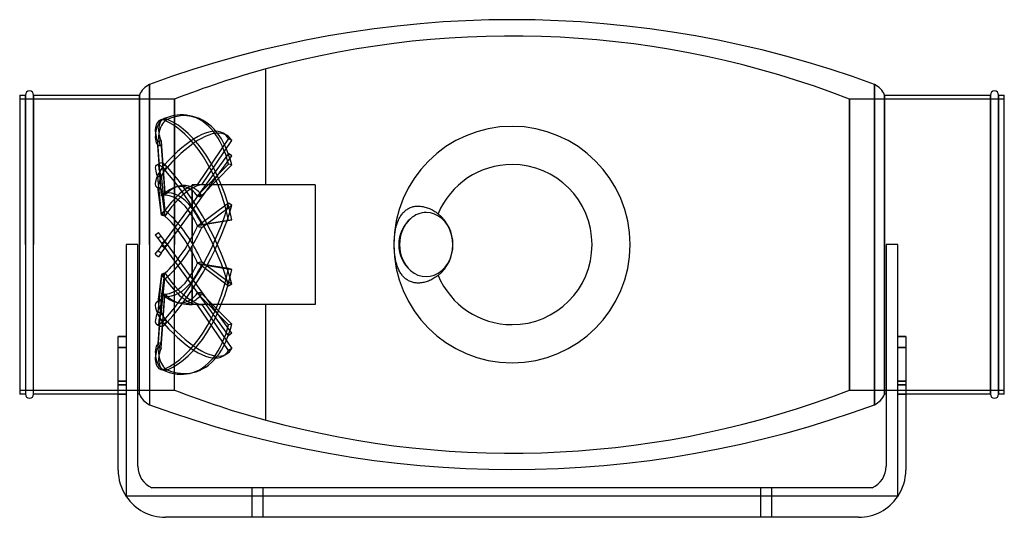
# Model space of a CAD drawing. Header units: millimetres. Extents: x -242 to 242, y -134 to 110.
import ezdxf

# ---------------------------------------------------------------- set-up
doc = ezdxf.new("R2010")
doc.units = ezdxf.units.MM
doc.layers.add('HIDDEN', color=7, linetype='Continuous')
doc.layers.add('THICK', color=7, linetype='Continuous')

msp = doc.modelspace()

# ---------------------------------------------------------------- linework, layer by layer
at = {"layer": 'HIDDEN'}
for p, q in [((-121, 86.28), (-121, 86.28)), ((-121, 86.28), (-121, 86.28)), ((-121, 86.28), (-121, 86.28)), ((-121, 86.28), (-121, 86.28)), ((-121, 86.28), (-121, 86.28)), ((-121, 86.28), (-121, 86.28)), ((-121, 86.28), (-121, 86.28)), ((-121, 86.28), (-121, 86.28)), ((-121, 86.28), (-121, 86.28)), ((-121, 86.28), (-121, 86.28)), ((-121, 86.28), (-121, 86.28)), ((-121, 86.28), (-121, 86.28)), ((-121, 86.28), (-121, 86.28)), ((-121, 86.28), (-121, 86.28)), ((-121, 86.28), (-121, 86.28)), ((-121, 86.28), (-121, 86.28)), ((-121, 86.28), (-121, 86.28)), ((-121, 86.28), (-121, 86.28)), ((-121, 86.28), (-121, 86.28)), ((-121, 86.28), (-121, 86.28)), ((-121, 86.28), (-121, 86.28)), ((-121, 86.28), (-121, 86.28)), ((-121, 86.28), (-121, 86.28)), ((-121, 86.28), (-121, 86.28)), ((-121, 86.28), (-121, 86.28)), ((-121, 86.28), (-121, 86.28)), ((-121, 86.28), (-121, 86.28)), ((-121, 86.28), (-121, 86.28)), ((-121, 86.28), (-121, 86.28)), ((-121, 86.28), (-121, 86.28)), ((-121, 86.28), (-121, 86.28)), ((-121, 86.28), (-121, 86.28)), ((-121, 86.28), (-121, 86.28)), ((-121, 86.28), (-121, 86.28)), ((-121, 86.28), (-121, 86.28)), ((-121, 86.28), (-121, 86.28)), ((-121, 86.28), (-121, 86.28)), ((-121, 86.28), (-121, 86.28)), ((-121, 86.28), (-121, 86.28)), ((-121, 86.28), (-121, 86.28)), ((-121, 86.28), (-121, 86.28)), ((-121, 86.28), (-121, 86.28)), ((-121, 86.28), (-121, 86.28)), ((-121, 86.28), (-121, 86.28)), ((-121, 86.28), (-121, 86.28)), ((-121, 86.28), (-121, 86.28)), ((-121, 86.28), (-121, 86.28)), ((-121, 86.28), (-121, 86.28)), ((-121, 86.28), (-121, 86.28)), ((-121, 86.28), (-121, 86.28)), ((-121, 86.28), (-121, 86.28)), ((-121, 86.28), (-121, 86.28)), ((-121, 86.28), (-121, 86.28)), ((-121, 86.28), (-121, 86.28)), ((-121, 86.28), (-121, 86.28)), ((-121, 86.28), (-121, 86.28)), ((-121, 86.28), (-121, 86.28)), ((-121, 86.28), (-121, 86.28)), ((-121, 86.28), (-121, 86.28)), ((-121, 86.28), (-121, 86.28)), ((-121, 86.28), (-121, 86.28)), ((-121, 86.28), (-121, 86.28)), ((-121, 86.28), (-121, 86.28)), ((-121, 86.28), (-121, 86.28)), ((-121, 86.28), (-121, 86.28)), ((-121, 86.28), (-121, 86.28)), ((-121, 86.28), (-121, 86.28)), ((-121, 86.28), (-121, 86.28)), ((-121, 86.28), (-121, 86.28)), ((-121, 86.28), (-121, 86.28)), ((-121, 86.28), (-121, 86.28)), ((-121, 86.28), (-121, 86.28)), ((-121, 86.28), (-121, 86.28)), ((-121, 86.28), (-121, 86.28)), ((-121, 86.28), (-121, 86.28)), ((-121, 86.28), (-121, 86.28)), ((-121, 86.28), (-121, 86.28)), ((-121, 86.28), (-121, 86.28)), ((-121, 86.28), (-121, 86.28)), ((-121, 86.28), (-121, 86.28)), ((-121, 86.28), (-121, 86.28)), ((-121, 86.28), (-121, 86.28)), ((-121, 86.28), (-121, 86.28)), ((-121, 86.28), (-121, 86.28)), ((-121, 86.28), (-121, 86.28)), ((-121, 86.28), (-121, 86.28)), ((-121, 86.28), (-121, 86.28)), ((-121, 86.28), (-121, 86.28)), ((-121, 29.4), (-121, 86.28)), ((-121, 29.4), (-121, 86.28)), ((-178.15, 78.66), (-178.15, 0)), ((178.15, 78.66), (178.15, 0)), ((-239.16, 73.5), (-239.16, 0)), ((-235.16, 0), (-235.16, 73.5)), ((-183.13, 0), (-183.13, 73.5)), ((183.13, 73.5), (183.13, 0)), ((235.16, 73.5), (235.16, 0)), ((239.16, 0), (239.16, 73.5)), ((-165.91, 71.5), (-242, 71.5)), ((-165.91, 71.5), (-165.91, 0)), ((-165.91, 0), (-165.91, 71.5)), ((165.91, 0), (165.91, 71.5)), ((242, 71.5), (165.91, 71.5)), ((165.91, 71.5), (165.91, 0)), ((-158.46, 63.29), (-156.84, 62.93)), ((-172.63, 61.33), (-171.01, 61.7)), ((-169.4, 61.51), (-171.02, 61.88)), ((-169.4, 61.51), (-171.02, 61.15)), ((-141.97, 54.7), (-140.35, 53.74)), ((-172.45, 50.88), (-174.07, 50.52)), ((-172.24, 24.23), (-174.07, 50.52)), ((-172.24, 23.92), (-174.07, 48.65)), ((-172.45, 48.28), (-174.07, 48.65)), ((-172.45, 50.88), (-170.68, 25.39)), ((-139.35, 52.06), (-154.69, 29.4)), ((-152.43, 29.39), (-137.73, 51.11)), ((-137.73, 51.11), (-139.35, 52.06)), ((-172.45, 48.28), (-170.68, 24.3)), ((-139.35, 44.76), (-154.69, 23.65)), ((-152.43, 23.36), (-137.73, 43.58)), ((-137.73, 43.58), (-139.35, 44.76)), ((-174.74, 39.08), (-173.12, 40.03)), ((-169.4, 38.02), (-171.02, 38.97)), ((-139.35, 39.47), (-154.69, 23.92)), ((-152.43, 24.2), (-137.73, 39.11)), ((-137.73, 39.11), (-139.35, 39.47)), ((-172.45, 34.04), (-174.07, 33.09)), ((-172.45, 34.04), (-170.68, 16.78)), ((-169.4, 38.02), (-171.02, 37.07)), ((-172.24, 15.29), (-174.07, 33.09)), ((-157.3, 28.86), (-157.3, 29.4)), ((-157.3, 28.19), (-157.3, 29.4)), ((-121, 29.4), (-157.3, 29.4)), ((-121, 29.4), (-121, 29.4)), ((-121, 29.4), (-121, 29.4)), ((-121, 29.4), (-121, 29.4)), ((-121, 29.4), (-121, 29.4)), ((-121, 29.4), (-121, 29.4)), ((-121, 29.4), (-121, 29.4)), ((-121, 29.4), (-121, 29.4)), ((-121, 29.4), (-121, 29.4)), ((-121, 29.4), (-121, 29.4)), ((-121, 29.4), (-121, 29.4)), ((-121, 29.4), (-121, 29.4)), ((-121, 29.4), (-121, 29.4)), ((-121, 29.4), (-121, 29.4)), ((-121, 29.4), (-121, 29.4)), ((-121, 29.4), (-121, 29.4)), ((-121, 29.4), (-121, 29.4)), ((-121, 29.4), (-121, 29.4)), ((-121, 29.4), (-121, 29.4)), ((-121, 29.4), (-121, 29.4)), ((-121, 29.4), (-121, 29.4)), ((-121, 29.4), (-121, 29.4)), ((-121, 29.4), (-121, 29.4)), ((-121, 29.4), (-121, 29.4)), ((-121, 29.4), (-121, 29.4)), ((-121, 29.4), (-121, 29.4)), ((-121, 29.4), (-121, 29.4)), ((-121, 29.4), (-121, 29.4)), ((-121, 29.4), (-121, 29.4)), ((-121, 29.4), (-121, 29.4)), ((-121, 29.4), (-121, 29.4)), ((-121, 29.4), (-121, 29.4)), ((-121, 29.4), (-121, 29.4)), ((-121, 29.4), (-121, 29.4)), ((-121, 29.4), (-121, 29.4)), ((-121, 29.4), (-121, 29.4)), ((-121, 29.4), (-121, 29.4)), ((-121, 29.4), (-121, 29.4)), ((-121, 29.4), (-121, 29.4)), ((-121, 29.4), (-121, 29.4)), ((-121, 29.4), (-121, 29.4)), ((-121, 29.4), (-121, 29.4)), ((-121, 29.4), (-121, 29.4)), ((-121, 29.4), (-121, 29.4)), ((-121, 29.4), (-121, 29.4)), ((-121, 29.4), (-121, 29.4)), ((-121, 29.4), (-121, 29.4)), ((-121, 29.4), (-121, 29.4)), ((-121, 29.4), (-121, 29.4)), ((-121, 29.4), (-121, 29.4)), ((-121, 29.4), (-121, 29.4)), ((-121, 29.4), (-121, 29.4)), ((-121, 29.4), (-121, 29.4)), ((-121, 29.4), (-121, 29.4)), ((-121, 29.4), (-121, 29.4)), ((-121, 29.4), (-121, 29.4)), ((-121, 29.4), (-121, 29.4)), ((-121, 29.4), (-121, 29.4)), ((-121, 29.4), (-121, 29.4)), ((-121, 29.4), (-121, 29.4)), ((-121, 29.4), (-121, 29.4)), ((-121, 29.4), (-121, 29.4)), ((-121, 29.4), (-121, 29.4)), ((-121, 29.4), (-121, 29.4)), ((-121, 29.4), (-121, 29.4)), ((-121, 29.4), (-121, 29.4)), ((-121, 29.4), (-121, 29.4)), ((-121, 29.4), (-121, 29.4)), ((-121, 29.4), (-121, 29.4)), ((-121, 29.4), (-121, 29.4)), ((-121, 29.4), (-121, 29.4)), ((-121, 29.4), (-121, 29.4)), ((-121, 29.4), (-121, 29.4)), ((-121, 29.4), (-121, 29.4)), ((-121, 29.4), (-121, 29.4)), ((-121, 29.4), (-121, 29.4)), ((-121, 29.4), (-121, 29.4)), ((-96.8, 29.4), (-121, 29.4)), ((-96.8, 29.4), (-96.8, 0)), ((-174.74, 28.31), (-173.12, 27.36)), ((-172.24, 14.47), (-174.07, 28.19)), ((-172.45, 27.24), (-174.07, 28.19)), ((-172.45, 27.24), (-170.68, 13.93)), ((-157.3, 20.06), (-157.3, 27.71)), ((-157.3, 26.64), (-157.3, 17.9)), ((-157.3, 20.06), (-172.24, -0.51)), ((-154.69, 23.65), (-157.3, 20.06)), ((-157.3, 16.65), (-152.43, 23.36)), ((-139.35, 20.37), (-154.69, 8.87)), ((-152.43, 8.4), (-137.73, 19.41)), ((-137.73, 19.41), (-139.35, 20.37)), ((-170.68, -1.76), (-157.3, 16.65)), ((-157.3, 3.59), (-157.3, 16.65)), ((-157.3, 14.25), (-157.3, 0.77)), ((-139.35, 11.81), (-154.69, 9.3)), ((-152.43, 9.77), (-137.73, 12.17)), ((-137.73, 12.17), (-139.35, 11.81)), ((-175.34, 4.77), (-173.72, 5.95)), ((-169.4, 0), (-173.72, 5.95)), ((-189.6, 0), (-189.6, 0)), ((-189.6, 0), (-189.6, 0)), ((-183.92, 0), (-183.92, 0)), ((-183.92, 0), (-183.92, 0)), ((-178.15, 0), (-178.15, -78.66)), ((-175.34, 4.77), (-171.02, -1.18)), ((-172.45, 4.2), (-174.07, 3.03)), ((-169.4, 0), (-171.02, 1.18)), ((165.91, -71.5), (165.91, 0)), ((165.91, 0), (165.91, -71.5)), ((178.15, 0), (178.15, -78.66)), ((183.13, 0), (183.13, -73.5)), ((183.92, 0), (183.92, 0)), ((183.92, 0), (183.92, 0)), ((189.6, 0), (189.6, 0)), ((189.6, 0), (189.6, 0)), ((235.16, 0), (235.16, -73.5)), ((239.16, -73.5), (239.16, 0)), ((-239.16, 0), (-239.16, -73.5)), ((-235.16, -73.5), (-235.16, 0)), ((-183.13, -73.5), (-183.13, 0)), ((-175.34, -4.77), (-174.07, -3.03)), ((-175.34, -4.77), (-173.72, -5.95)), ((-172.24, -0.51), (-174.07, -3.03)), ((-172.45, -4.2), (-174.07, -3.03)), ((-172.45, -4.2), (-173.72, -5.95)), ((-172.45, -4.2), (-170.68, -1.76)), ((-169.4, 0), (-171.02, -1.18)), ((-171.02, -1.18), (-139.35, -44.76)), ((-137.73, -43.58), (-169.4, 0)), ((-165.91, -71.5), (-165.91, 0)), ((-165.91, -71.5), (-165.91, 0)), ((-157.3, -14.25), (-157.3, -0.77)), ((-157.3, -3.59), (-157.3, -16.65)), ((-96.8, 0), (-96.8, -29.4)), ((-139.35, -20.37), (-154.69, -8.87)), ((-139.35, -11.81), (-154.69, -9.3)), ((-152.43, -8.4), (-137.73, -19.41)), ((-172.24, -14.47), (-174.07, -28.19)), ((-172.45, -27.24), (-170.68, -13.93)), ((-152.43, -9.77), (-137.73, -12.17)), ((-137.73, -12.17), (-139.35, -11.81)), ((-172.24, -15.29), (-174.07, -33.09)), ((-172.45, -34.04), (-170.68, -16.78)), ((-157.3, -26.64), (-157.3, -17.9)), ((-172.24, -23.92), (-174.07, -48.65)), ((-157.3, -20.06), (-157.3, -27.71)), ((-139.35, -39.47), (-154.69, -23.92)), ((-137.73, -19.41), (-139.35, -20.37)), ((-174.74, -28.31), (-173.12, -27.36)), ((-172.24, -24.23), (-174.07, -50.52)), ((-172.45, -27.24), (-174.07, -28.19)), ((-172.45, -48.28), (-170.68, -24.3)), ((-172.45, -50.88), (-170.68, -25.39)), ((-157.3, -29.4), (-157.3, -28.19)), ((-152.43, -24.2), (-137.73, -39.11)), ((-172.45, -34.04), (-174.07, -33.09)), ((-121, -29.4), (-157.3, -29.4)), ((-139.35, -52.06), (-154.69, -29.4)), ((-152.43, -29.39), (-137.73, -51.11)), ((-121, -29.4), (-121, -29.4)), ((-121, -29.4), (-121, -29.4)), ((-121, -29.4), (-121, -29.4)), ((-121, -29.4), (-121, -29.4)), ((-121, -29.4), (-121, -29.4)), ((-121, -29.4), (-121, -29.4)), ((-121, -29.4), (-121, -29.4)), ((-121, -29.4), (-121, -29.4)), ((-121, -29.4), (-121, -29.4)), ((-121, -29.4), (-121, -29.4)), ((-121, -29.4), (-121, -29.4)), ((-121, -29.4), (-121, -29.4)), ((-121, -29.4), (-121, -29.4)), ((-121, -29.4), (-121, -29.4)), ((-121, -29.4), (-121, -29.4)), ((-121, -29.4), (-121, -29.4)), ((-121, -29.4), (-121, -29.4)), ((-121, -29.4), (-121, -29.4)), ((-121, -29.4), (-121, -29.4)), ((-121, -29.4), (-121, -29.4)), ((-121, -29.4), (-121, -29.4)), ((-121, -29.4), (-121, -29.4)), ((-121, -29.4), (-121, -29.4)), ((-121, -29.4), (-121, -29.4)), ((-121, -29.4), (-121, -29.4)), ((-121, -29.4), (-121, -29.4)), ((-121, -29.4), (-121, -29.4)), ((-121, -29.4), (-121, -29.4)), ((-121, -29.4), (-121, -29.4)), ((-121, -29.4), (-121, -29.4)), ((-121, -29.4), (-121, -29.4)), ((-121, -29.4), (-121, -29.4)), ((-121, -29.4), (-121, -29.4)), ((-121, -29.4), (-121, -29.4)), ((-121, -29.4), (-121, -29.4)), ((-121, -29.4), (-121, -29.4)), ((-121, -29.4), (-121, -29.4)), ((-121, -29.4), (-121, -29.4)), ((-121, -29.4), (-121, -29.4)), ((-121, -29.4), (-121, -29.4)), ((-121, -29.4), (-121, -29.4)), ((-121, -29.4), (-121, -29.4)), ((-121, -29.4), (-121, -29.4)), ((-121, -29.4), (-121, -29.4)), ((-121, -29.4), (-121, -29.4)), ((-121, -29.4), (-121, -29.4)), ((-121, -29.4), (-121, -29.4)), ((-121, -29.4), (-121, -29.4)), ((-121, -29.4), (-121, -29.4)), ((-121, -29.4), (-121, -29.4)), ((-121, -29.4), (-121, -29.4)), ((-121, -29.4), (-121, -29.4)), ((-121, -29.4), (-121, -29.4)), ((-121, -29.4), (-121, -29.4)), ((-121, -29.4), (-121, -29.4)), ((-121, -29.4), (-121, -29.4)), ((-121, -29.4), (-121, -29.4)), ((-121, -29.4), (-121, -29.4)), ((-121, -29.4), (-121, -29.4)), ((-121, -29.4), (-121, -29.4)), ((-121, -29.4), (-121, -29.4)), ((-121, -29.4), (-121, -29.4)), ((-121, -29.4), (-121, -29.4)), ((-121, -29.4), (-121, -29.4)), ((-121, -29.4), (-121, -29.4)), ((-121, -29.4), (-121, -29.4)), ((-121, -29.4), (-121, -29.4)), ((-121, -29.4), (-121, -29.4)), ((-121, -29.4), (-121, -29.4)), ((-121, -29.4), (-121, -29.4)), ((-121, -29.4), (-121, -29.4)), ((-121, -29.4), (-121, -29.4)), ((-121, -29.4), (-121, -29.4)), ((-121, -29.4), (-121, -29.4)), ((-121, -29.4), (-121, -29.4)), ((-121, -29.4), (-121, -29.4)), ((-121, -86.28), (-121, -29.4)), ((-121, -86.28), (-121, -29.4)), ((-96.8, -29.4), (-121, -29.4)), ((-169.4, -38.02), (-171.02, -37.07)), ((-169.4, -38.02), (-171.02, -38.97)), ((-174.74, -39.08), (-173.12, -40.03)), ((-137.73, -39.11), (-139.35, -39.47)), ((-193.6, -45.15), (-189.6, -45.15)), ((-172.45, -48.28), (-174.07, -48.65)), ((-137.73, -43.58), (-139.35, -44.76)), ((189.6, -45.15), (193.6, -45.15)), ((-193.6, -50.55), (-189.6, -50.55)), ((-189.6, -50.55), (-193.6, -50.55)), ((-172.45, -50.88), (-174.07, -50.52)), ((-137.73, -51.11), (-139.35, -52.06)), ((189.6, -50.55), (193.6, -50.55)), ((193.6, -50.55), (189.6, -50.55)), ((-141.97, -54.7), (-140.35, -53.74)), ((-172.63, -61.33), (-171.01, -61.7)), ((-169.4, -61.51), (-171.02, -61.15)), ((-169.4, -61.51), (-171.02, -61.88)), ((-189.6, -67.03), (-193.6, -67.03)), ((-193.6, -67.03), (-189.6, -67.03)), ((-158.46, -63.29), (-156.84, -62.93)), ((193.6, -67.03), (189.6, -67.03)), ((189.6, -67.03), (193.6, -67.03)), ((-242, -71.5), (-165.91, -71.5)), ((-193.6, -68.93), (-189.6, -68.93)), ((-189.6, -68.93), (-193.6, -68.93)), ((165.91, -71.5), (242, -71.5)), ((189.6, -68.93), (193.6, -68.93)), ((193.6, -68.93), (189.6, -68.93)), ((-189.6, -73.46), (-193.6, -73.46)), ((-193.6, -73.46), (-189.6, -73.46)), ((193.6, -73.46), (189.6, -73.46)), ((189.6, -73.46), (193.6, -73.46)), ((-121, -86.28), (-121, -86.28)), ((-121, -86.28), (-121, -86.28)), ((-121, -86.28), (-121, -86.28)), ((-121, -86.28), (-121, -86.28)), ((-121, -86.28), (-121, -86.28)), ((-121, -86.28), (-121, -86.28)), ((-121, -86.28), (-121, -86.28)), ((-121, -86.28), (-121, -86.28)), ((-121, -86.28), (-121, -86.28)), ((-121, -86.28), (-121, -86.28)), ((-121, -86.28), (-121, -86.28)), ((-121, -86.28), (-121, -86.28)), ((-121, -86.28), (-121, -86.28)), ((-121, -86.28), (-121, -86.28)), ((-121, -86.28), (-121, -86.28)), ((-121, -86.28), (-121, -86.28)), ((-121, -86.28), (-121, -86.28)), ((-121, -86.28), (-121, -86.28)), ((-121, -86.28), (-121, -86.28)), ((-121, -86.28), (-121, -86.28)), ((-121, -86.28), (-121, -86.28)), ((-121, -86.28), (-121, -86.28)), ((-121, -86.28), (-121, -86.28)), ((-121, -86.28), (-121, -86.28)), ((-121, -86.28), (-121, -86.28)), ((-121, -86.28), (-121, -86.28)), ((-121, -86.28), (-121, -86.28)), ((-121, -86.28), (-121, -86.28)), ((-121, -86.28), (-121, -86.28)), ((-121, -86.28), (-121, -86.28)), ((-121, -86.28), (-121, -86.28)), ((-121, -86.28), (-121, -86.28)), ((-121, -86.28), (-121, -86.28)), ((-121, -86.28), (-121, -86.28)), ((-121, -86.28), (-121, -86.28)), ((-121, -86.28), (-121, -86.28)), ((-121, -86.28), (-121, -86.28)), ((-121, -86.28), (-121, -86.28)), ((-121, -86.28), (-121, -86.28)), ((-121, -86.28), (-121, -86.28)), ((-121, -86.28), (-121, -86.28)), ((-121, -86.28), (-121, -86.28)), ((-121, -86.28), (-121, -86.28)), ((-121, -86.28), (-121, -86.28)), ((-121, -86.28), (-121, -86.28)), ((-121, -86.28), (-121, -86.28)), ((-121, -86.28), (-121, -86.28)), ((-121, -86.28), (-121, -86.28)), ((-121, -86.28), (-121, -86.28)), ((-121, -86.28), (-121, -86.28)), ((-121, -86.28), (-121, -86.28)), ((-121, -86.28), (-121, -86.28)), ((-121, -86.28), (-121, -86.28)), ((-121, -86.28), (-121, -86.28)), ((-121, -86.28), (-121, -86.28)), ((-121, -86.28), (-121, -86.28)), ((-121, -86.28), (-121, -86.28)), ((-121, -86.28), (-121, -86.28)), ((-121, -86.28), (-121, -86.28)), ((-121, -86.28), (-121, -86.28)), ((-121, -86.28), (-121, -86.28)), ((-121, -86.28), (-121, -86.28)), ((-121, -86.28), (-121, -86.28)), ((-121, -86.28), (-121, -86.28)), ((-121, -86.28), (-121, -86.28)), ((-121, -86.28), (-121, -86.28)), ((-121, -86.28), (-121, -86.28)), ((-121, -86.28), (-121, -86.28)), ((-121, -86.28), (-121, -86.28)), ((-121, -86.28), (-121, -86.28)), ((-121, -86.28), (-121, -86.28)), ((-121, -86.28), (-121, -86.28)), ((-121, -86.28), (-121, -86.28)), ((-121, -86.28), (-121, -86.28)), ((-121, -86.28), (-121, -86.28)), ((-121, -86.28), (-121, -86.28)), ((-121, -86.28), (-121, -86.28)), ((-121, -86.28), (-121, -86.28)), ((-121, -86.28), (-121, -86.28)), ((-121, -86.28), (-121, -86.28)), ((-121, -86.28), (-121, -86.28)), ((-121, -86.28), (-121, -86.28)), ((-121, -86.28), (-121, -86.28)), ((-121, -86.28), (-121, -86.28)), ((-121, -86.28), (-121, -86.28)), ((-121, -86.28), (-121, -86.28)), ((-121, -86.28), (-121, -86.28)), ((-121, -86.28), (-121, -86.28)), ((-121, -86.28), (-121, -86.28)), ((-121, -86.28), (-121, -86.28)), ((-121, -86.28), (-121, -86.28)), ((-121, -86.28), (-121, -86.28)), ((-121, -86.28), (-121, -86.28)), ((-121, -86.28), (-121, -86.28)), ((-121, -86.28), (-121, -86.28)), ((-121, -86.28), (-121, -86.28)), ((-121, -86.28), (-121, -86.28)), ((-121, -86.28), (-121, -86.28)), ((-121, -86.28), (-121, -86.28)), ((-121, -86.28), (-121, -86.28)), ((-121, -86.28), (-121, -86.28)), ((-121, -86.28), (-121, -86.28)), ((-121, -86.28), (-121, -86.28)), ((-121, -86.28), (-121, -86.28)), ((-121, -86.28), (-121, -86.28)), ((-193.6, -110.8), (-193.6, -110.8)), ((-193.6, -110.8), (-193.6, -110.8)), ((-193.6, -110.8), (-193.6, -110.8)), ((-193.6, -110.8), (-193.6, -110.8)), ((-193.6, -110.8), (-193.6, -110.8)), ((-183.92, -108.9), (-183.92, -108.9)), ((183.92, -108.9), (183.92, -108.9)), ((193.6, -110.8), (193.6, -110.8)), ((193.6, -110.8), (193.6, -110.8)), ((193.6, -110.8), (193.6, -110.8)), ((193.6, -110.8), (193.6, -110.8)), ((193.6, -110.8), (193.6, -110.8)), ((-177.03, -119.5), (-177.03, -119.5)), ((-127.7, -134), (-127.7, -119.5)), ((-127.7, -134), (-127.7, -119.5)), ((-122.3, -134), (-122.3, -119.5)), ((-122.3, -134), (-122.3, -119.5)), ((122.3, -134), (122.3, -119.5)), ((122.3, -134), (122.3, -119.5)), ((127.7, -134), (127.7, -119.5)), ((127.7, -134), (127.7, -119.5)), ((177.03, -119.5), (177.03, -119.5)), ((-189.6, -123.4), (-189.88, -123.4)), ((-189.88, -123.4), (-189.88, -123.4)), ((-189.88, -123.4), (-189.88, -123.4)), ((-189.6, -123.4), (-189.6, -123.4)), ((-189.6, -123.4), (-189.6, -123.4)), ((-189.6, -123.4), (-189.6, -123.4)), ((-189.6, -123.4), (-189.6, -123.4)), ((-189.6, -123.4), (189.6, -123.4)), ((-189.6, -123.82), (-189.6, -123.82)), ((-189.6, -123.82), (-189.6, -123.82)), ((-189.6, -123.82), (-189.6, -123.82)), ((-189.6, -123.82), (-189.6, -123.82)), ((-189.6, -123.82), (-189.6, -123.82)), ((-189.6, -123.82), (-189.6, -123.82)), ((189.6, -123.4), (189.6, -123.4)), ((189.88, -123.4), (189.6, -123.4)), ((189.6, -123.4), (189.6, -123.4)), ((189.6, -123.4), (189.6, -123.4)), ((189.6, -123.4), (189.6, -123.4)), ((189.6, -123.82), (189.6, -123.82)), ((189.6, -123.82), (189.6, -123.82)), ((189.6, -123.82), (189.6, -123.82)), ((189.6, -123.82), (189.6, -123.82)), ((189.6, -123.82), (189.6, -123.82)), ((189.6, -123.82), (189.6, -123.82)), ((189.88, -123.4), (189.88, -123.4)), ((189.88, -123.4), (189.88, -123.4)), ((-170.4, -134), (-170.4, -134)), ((-170.4, -134), (-170.4, -134)), ((-170.4, -134), (-170.4, -134)), ((170.4, -134), (170.4, -134)), ((170.4, -134), (170.4, -134)), ((170.4, -134), (170.4, -134))]:
    msp.add_line(p, q, dxfattribs=at)
for centre, radius, start, end in [((0, -356.94), 459.44, 68.8322, 105.2695), ((0, -356.94), 459.44, 105.2698, 111.1677), ((-157.3, 0), 29.4, 258.9787, 270), ((0, 356.94), 459.44, 248.8323, 254.7302), ((0, 356.94), 459.44, 254.7305, 291.1678)]:
    msp.add_arc(centre, radius, start, end, dxfattribs=at)
for centre, major_axis, ratio, start_param, end_param in [((-171.02, 7.35), (-12.56, -55.94), 0.559017, -3.141592, -2.759688), ((-169.4, 6.99), (12.56, 55.94), 0.559017, 0, 0.381905), ((-171.02, 7.35), (-12.56, -55.94), 0.559017, 2.301767, 3.141593), ((-169.4, 6.99), (12.56, 55.94), 0.559017, -0.839826, 0), ((-171.02, 54.89), (-1.61, -7.17), 0.559017, -2.759688, -0.403494), ((-171.02, 54.16), (1.61, -7.17), 0.559017, 3.141592, 5.115883), ((-169.4, 54.52), (1.61, 7.17), 0.559017, 0.381905, 2.738099), ((-169.4, 54.52), (-1.61, 7.17), 0.559017, 0, 1.97429), ((-171.02, 54.16), (1.61, -7.17), 0.559017, 2.759688, 3.141592), ((-171.02, 6.63), (12.56, -55.94), 0.559017, 1.537958, 2.759688), ((-171.02, 5.27), (-29.05, -49.42), 0.345492, -3.141589, -2.102186), ((-169.4, 54.52), (-1.61, 7.17), 0.559017, -0.381905, 0), ((-169.4, 6.99), (-12.56, 55.94), 0.559017, -1.603635, -0.381905), ((-169.4, 4.32), (29.05, 49.42), 0.345492, 0.000004, 1.039407), ((-171.02, 5.27), (-29.05, -49.42), 0.345492, 2.959269, 3.141597), ((-169.4, 4.32), (29.05, 49.42), 0.345492, -0.182324, 0.000004), ((-171.02, 32.75), (3.72, -6.34), 0.345492, 3.141531, 4.45838), ((-171.02, 34.65), (-3.72, -6.34), 0.345492, -2.102186, 0), ((-171.02, 32.75), (3.72, -6.34), 0.345492, 2.102186, 3.141531), ((-169.4, 33.7), (-3.72, 6.34), 0.345492, -0.000062, 1.316788), ((-169.4, 33.7), (-3.72, 6.34), 0.345492, -1.039407, -0.000062), ((-169.4, 33.7), (3.72, 6.34), 0.345492, 1.039407, 3.141593), ((-171.02, 3.37), (29.05, -49.42), 0.345492, 0.880456, 2.102186), ((-169.4, 4.32), (-29.05, 49.42), 0.345492, -2.261137, -1.039407), ((-166.84, 2.14), (5.9, 26.28), 0.559017, -0.264692, 0.730394), ((-165.22, 1.78), (-6.07, -27.05), 0.559017, 3.015972, 3.865235), ((-171.87, 0), (19.46, 28.79), 0.305615, 0.211375, 0.395437), ((-169.4, 0), (19.46, 28.79), 0.305615, 0.228191, 0.543995), ((-203.76, 0), (-143.24, -10.24), 0.192396, -1.950959, -1.934142), ((-171.02, 34.65), (-3.72, -6.34), 0.345492, 0, 0.254009), ((-169.4, 33.7), (3.72, 6.34), 0.345492, 3.141593, 3.395601), ((-166.84, 5.61), (13.65, 23.22), 0.345492, 0.39281, 1.387896), ((-160.93, 0.86), (6.64, 27.96), 0.799915, 0.719857, 0.794979), ((-166.84, -2.14), (-5.9, 26.28), 0.559017, -1.028501, -0.033415), ((-160.93, -2.23), (-15.02, 24.5), 0.728667, -0.268295, -0.193173), ((-165.22, 4.65), (-14.05, -23.9), 0.345492, -2.609711, -1.760449), ((-165.22, -1.78), (6.07, -27.05), 0.559017, 2.252163, 3.101425), ((-169.4, 0), (11.39, 28.5), 0.634095, -0.355701, -0.039897), ((-171.87, 0), (11.39, 28.5), 0.634095, -0.372518, -0.188455), ((-203.76, 0), (-143.23, -24.57), 0.112694, -1.956539, -1.939723), ((-171.02, -3.37), (-29.05, -49.42), 0.345492, 1.039407, 2.261137), ((-169.4, -4.32), (29.05, 49.42), 0.345492, -2.102186, -0.880456), ((-203.76, 0), (-143.25, 8.64), 0.196181, -1.925379, -1.908563), ((-160.93, 3.62), (20.29, 20.34), 0.565622, 1.486137, 1.561259), ((-166.84, -5.61), (-13.65, 23.22), 0.345492, -1.532267, -0.690917), ((-165.22, -4.65), (14.05, -23.9), 0.345492, 1.594661, 2.443923), ((-169.4, 0), (11.39, -28.5), 0.634095, 1.661254, 1.977058), ((-160.93, -4.46), (-22.29, 18.13), 0.379094, -0.840541, -0.765419), ((-171.87, 0), (11.39, -28.5), 0.634095, 1.644437, 1.8285), ((-203.76, 0), (143.26, 29.39), 0.005473, -1.222324, -1.205507), ((-42.16, 0), (0, -15.76), 0.83205, -2.509468, -0.632125), ((-171.87, 0), (-19.46, -28.79), 0.305615, 1.896985, 2.081048), ((-169.4, 0), (-19.46, -28.79), 0.305615, 1.77453, 2.064231), ((-203.76, 0), (-143.23, 23.65), 0.121921, -1.917077, -1.900261), ((-166.84, 5.61), (13.65, 23.22), 0.345492, -2.450676, -1.455589), ((-160.93, 5), (23.25, 16.89), 0.115281, 1.918423, 1.993546), ((-166.84, -5.61), (-13.65, 23.22), 0.345492, -1.686003, -1.532267), ((-169.4, 0), (19.46, -28.79), 0.305615, 1.367063, 1.393165), ((-169.4, 0), (-19.46, -28.79), 0.305615, 1.748427, 1.77453), ((-160.93, -5), (-23.25, 16.89), 0.115281, 1.148047, 1.223169), ((-165.22, 4.65), (-14.05, -23.9), 0.345492, 0.697669, 1.546932), ((-171.87, 0), (19.46, -28.79), 0.305615, 1.060545, 1.244607), ((-169.4, 0), (19.46, -28.79), 0.305615, 1.077362, 1.367063), ((-171.87, 0), (-11.39, -28.5), 0.634095, 1.313093, 1.497156), ((-203.76, 0), (143.23, 23.65), 0.121921, -1.241332, -1.224515), ((-203.76, 0), (-143.26, 29.39), 0.005473, -1.936085, -1.919268), ((-160.93, 4.46), (22.29, 18.13), 0.379094, -2.376174, -2.301051), ((-166.84, 2.14), (5.9, 26.28), 0.559017, -3.108178, -2.113092), ((-166.84, -5.61), (-13.65, 23.22), 0.345492, 1.753696, 2.748783), ((-171.02, -6.63), (-12.56, -55.94), 0.559017, 0.381905, 1.603635), ((-165.22, -4.65), (14.05, -23.9), 0.345492, -1.381144, -0.531881), ((-169.4, -6.99), (12.56, 55.94), 0.559017, -2.759688, -1.537958), ((-169.4, 0), (-11.39, -28.5), 0.634095, 1.164535, 1.480339), ((-160.93, -3.62), (-20.29, 20.34), 0.565622, 1.580333, 1.655456), ((-165.22, 1.78), (-6.07, -27.05), 0.559017, 0.040167, 0.88943), ((-166.84, -2.14), (-5.9, 26.28), 0.559017, 2.411198, 3.406285), ((-160.93, 2.23), (15.02, 24.5), 0.728667, -2.948419, -2.873297), ((-171.87, 0), (-11.39, 28.5), 0.634095, -2.953138, -2.769075), ((-203.76, 0), (143.25, 8.64), 0.196181, -1.23303, -1.216213), ((-203.76, 0), (143.23, -24.57), 0.112694, -1.20187, -1.185053), ((-171.02, -34.65), (3.72, -6.34), 0.345492, -3.141593, -1.039407), ((-171.02, -34.65), (3.72, -6.34), 0.345492, 2.887584, 3.141593), ((-169.4, -33.7), (-3.72, 6.34), 0.345492, 0, 2.102186), ((-169.4, -33.7), (-3.72, 6.34), 0.345492, -0.254009, 0), ((-160.93, -0.86), (-6.64, 27.96), 0.799915, 2.346613, 2.421736), ((-165.22, -1.78), (6.07, -27.05), 0.559017, -0.723642, -0.243605), ((-165.22, -1.78), (6.07, -27.05), 0.559017, -0.243605, 0.125621), ((-169.4, 0), (-11.39, 28.5), 0.634095, -3.101695, -2.785892), ((-169.4, 0), (-19.46, 28.79), 0.305615, 2.597598, 2.913401), ((-171.87, 0), (-19.46, 28.79), 0.305615, 2.746156, 2.930218), ((-171.02, -32.75), (-3.72, -6.34), 0.345492, -1.316788, 0.000062), ((-203.76, 0), (143.24, -10.24), 0.192396, -1.207451, -1.190634), ((-171.02, -32.75), (-3.72, -6.34), 0.345492, 0.000062, 1.039407), ((-169.4, -33.7), (3.72, 6.34), 0.345492, 1.824805, 3.141654), ((-169.4, -33.7), (3.72, 6.34), 0.345492, -3.141531, -2.102186), ((-169.4, -4.32), (-29.05, 49.42), 0.345492, 2.102186, 3.141589), ((-171.02, -5.27), (29.05, -49.42), 0.345492, -1.039407, -0.000004), ((-171.02, -7.35), (12.56, -55.94), 0.559017, 0, 0.839826), ((-169.4, -6.99), (-12.56, 55.94), 0.559017, 3.141592, 3.981419), ((-169.4, -54.52), (-1.61, 7.17), 0.559017, 0.403494, 2.759688), ((-171.02, -54.89), (1.61, -7.17), 0.559017, -2.738099, -0.381905), ((-171.02, -54.16), (-1.61, -7.17), 0.559017, -1.97429, 0), ((-169.4, -54.52), (1.61, 7.17), 0.559017, 1.167303, 3.141593), ((-171.02, -5.27), (29.05, -49.42), 0.345492, -0.000004, 0.182324), ((-169.4, -4.32), (-29.05, 49.42), 0.345492, 3.141589, 3.323916), ((-171.02, -54.16), (-1.61, -7.17), 0.559017, 0, 0.381905), ((-171.02, -7.35), (12.56, -55.94), 0.559017, -0.381905, 0), ((-169.4, -54.52), (1.61, 7.17), 0.559017, -3.141592, -2.759688), ((-169.4, -6.99), (-12.56, 55.94), 0.559017, 2.759688, 3.141592)]:
    msp.add_ellipse(centre, major_axis=major_axis, ratio=ratio, start_param=start_param, end_param=end_param, dxfattribs=at)
at = {"layer": 'THICK'}
for p, q in [((-178.15, 0), (-178.15, 78.66)), ((178.15, 0), (178.15, 78.66)), ((-242, 73.5), (-242, -73.5)), ((-242, 73.5), (-239.16, 73.5)), ((-239.16, 0), (-239.16, 73.5)), ((-235.16, 73.5), (-183.13, 73.5)), ((-235.16, 73.5), (-235.16, 0)), ((-183.13, 73.5), (-183.13, 0)), ((183.13, 73.5), (235.16, 73.5)), ((183.13, 0), (183.13, 73.5)), ((235.16, 0), (235.16, 73.5)), ((239.16, 73.5), (242, 73.5)), ((239.16, 73.5), (239.16, 0)), ((242, -73.5), (242, 73.5)), ((-54.65, 14.18), (-54.37, 14.59)), ((-54.37, 14.59), (-54.07, 15)), ((-54.07, 15), (-53.76, 15.39)), ((-53.76, 15.39), (-53.43, 15.76)), ((-53.43, 15.76), (-53.08, 16.12)), ((-53.08, 16.12), (-52.72, 16.45)), ((-52.72, 16.45), (-52.36, 16.77)), ((-52.36, 16.77), (-51.98, 17.05)), ((-51.98, 17.05), (-51.61, 17.32)), ((-51.61, 17.32), (-51.22, 17.56)), ((-51.22, 17.56), (-50.82, 17.79)), ((-50.82, 17.79), (-50.38, 18)), ((-50.38, 18), (-49.94, 18.19)), ((-49.94, 18.19), (-49.47, 18.37)), ((-49.47, 18.37), (-48.99, 18.51)), ((-48.99, 18.51), (-48.51, 18.64)), ((-48.51, 18.64), (-48.03, 18.74)), ((-48.03, 18.74), (-47.56, 18.81)), ((-47.56, 18.81), (-47.07, 18.86)), ((-47.07, 18.86), (-46.56, 18.89)), ((-46.56, 18.89), (-46.03, 18.9)), ((-46.03, 18.9), (-45.48, 18.89)), ((-45.48, 18.89), (-44.93, 18.84)), ((-44.93, 18.84), (-44.38, 18.78)), ((-44.38, 18.78), (-43.85, 18.69)), ((-43.85, 18.69), (-43.32, 18.58)), ((-43.32, 18.58), (-42.78, 18.45)), ((-42.78, 18.45), (-42.22, 18.29)), ((-42.22, 18.29), (-41.65, 18.11)), ((-41.65, 18.11), (-41.08, 17.9)), ((-41.08, 17.9), (-40.52, 17.67)), ((-40.52, 17.67), (-39.98, 17.42)), ((-39.98, 17.42), (-39.46, 17.16)), ((-39.46, 17.16), (-38.93, 16.88)), ((-38.93, 16.88), (-38.4, 16.57)), ((-38.4, 16.57), (-37.86, 16.24)), ((-37.86, 16.24), (-37.33, 15.88)), ((-37.33, 15.88), (-36.81, 15.51)), ((-36.81, 15.51), (-36.32, 15.13)), ((-56.77, 9.31), (-56.61, 9.85)), ((-56.61, 9.85), (-56.45, 10.36)), ((-56.45, 10.36), (-56.27, 10.87)), ((-56.27, 10.87), (-56.07, 11.39)), ((-56.07, 11.39), (-55.86, 11.91)), ((-55.86, 11.91), (-55.64, 12.41)), ((-55.64, 12.41), (-55.4, 12.89)), ((-55.4, 12.89), (-55.16, 13.34)), ((-55.16, 13.34), (-54.91, 13.76)), ((-54.91, 13.76), (-54.65, 14.18)), ((-57.66, 4.66), (-57.58, 5.28)), ((-57.58, 5.28), (-57.5, 5.88)), ((-57.5, 5.88), (-57.4, 6.46)), ((-57.4, 6.46), (-57.3, 7.03)), ((-57.3, 7.03), (-57.19, 7.58)), ((-57.19, 7.58), (-57.06, 8.16)), ((-57.06, 8.16), (-56.92, 8.74)), ((-56.92, 8.74), (-56.77, 9.31)), ((-183.92, 0), (-189.6, 0)), ((-57.92, 0.3), (-57.91, 0.9)), ((-57.92, -0.3), (-57.92, 0.3)), ((-57.91, 0.9), (-57.89, 1.52)), ((-57.89, 1.52), (-57.87, 2.15)), ((-57.87, 2.15), (-57.83, 2.78)), ((-57.83, 2.78), (-57.78, 3.41)), ((-57.78, 3.41), (-57.72, 4.04)), ((-57.72, 4.04), (-57.66, 4.66)), ((183.13, -73.5), (183.13, 0)), ((189.6, 0), (183.92, 0)), ((235.16, -73.5), (235.16, 0)), ((239.16, 0), (239.16, -73.5)), ((-239.16, 0), (-239.16, -73.5)), ((-235.16, -73.5), (-235.16, 0)), ((-189.6, 0), (-189.6, -123.82)), ((-183.92, -108.9), (-183.92, 0)), ((-183.13, -73.5), (-183.13, 0)), ((-178.15, 0), (-178.15, -78.66)), ((-57.91, -0.9), (-57.92, -0.3)), ((-57.89, -1.52), (-57.91, -0.9)), ((-57.87, -2.15), (-57.89, -1.52)), ((-57.83, -2.78), (-57.87, -2.15)), ((-57.78, -3.41), (-57.83, -2.78)), ((-57.72, -4.04), (-57.78, -3.41)), ((-57.66, -4.66), (-57.72, -4.04)), ((-57.58, -5.28), (-57.66, -4.66)), ((178.15, -78.66), (178.15, 0)), ((183.92, 0), (183.92, -108.9)), ((189.6, -123.82), (189.6, 0)), ((-57.5, -5.88), (-57.58, -5.28)), ((-57.4, -6.46), (-57.5, -5.88)), ((-57.3, -7.03), (-57.4, -6.46)), ((-57.19, -7.58), (-57.3, -7.03)), ((-57.06, -8.16), (-57.19, -7.58)), ((-56.92, -8.74), (-57.06, -8.16)), ((-56.77, -9.31), (-56.92, -8.74)), ((-56.61, -9.85), (-56.77, -9.31)), ((-56.45, -10.36), (-56.61, -9.85)), ((-56.27, -10.87), (-56.45, -10.36)), ((-56.07, -11.39), (-56.27, -10.87)), ((-55.86, -11.91), (-56.07, -11.39)), ((-55.64, -12.41), (-55.86, -11.91)), ((-55.4, -12.89), (-55.64, -12.41)), ((-55.16, -13.34), (-55.4, -12.89)), ((-54.91, -13.76), (-55.16, -13.34)), ((-54.65, -14.18), (-54.91, -13.76)), ((-54.37, -14.59), (-54.65, -14.18)), ((-54.07, -15), (-54.37, -14.59)), ((-53.76, -15.39), (-54.07, -15)), ((-53.43, -15.76), (-53.76, -15.39)), ((-53.08, -16.12), (-53.43, -15.76)), ((-52.72, -16.45), (-53.08, -16.12)), ((-52.36, -16.77), (-52.72, -16.45)), ((-51.98, -17.05), (-52.36, -16.77)), ((-51.61, -17.32), (-51.98, -17.05)), ((-51.22, -17.56), (-51.61, -17.32)), ((-50.82, -17.79), (-51.22, -17.56)), ((-50.38, -18), (-50.82, -17.79)), ((-49.94, -18.19), (-50.38, -18)), ((-49.47, -18.37), (-49.94, -18.19)), ((-48.99, -18.51), (-49.47, -18.37)), ((-48.51, -18.64), (-48.99, -18.51)), ((-48.03, -18.74), (-48.51, -18.64)), ((-47.56, -18.81), (-48.03, -18.74)), ((-47.07, -18.86), (-47.56, -18.81)), ((-46.56, -18.89), (-47.07, -18.86)), ((-46.03, -18.9), (-46.56, -18.89)), ((-45.48, -18.89), (-46.03, -18.9)), ((-44.93, -18.84), (-45.48, -18.89)), ((-44.38, -18.78), (-44.93, -18.84)), ((-43.85, -18.69), (-44.38, -18.78)), ((-43.32, -18.58), (-43.85, -18.69)), ((-42.78, -18.45), (-43.32, -18.58)), ((-42.22, -18.29), (-42.78, -18.45)), ((-41.65, -18.11), (-42.22, -18.29)), ((-41.08, -17.9), (-41.65, -18.11)), ((-40.52, -17.67), (-41.08, -17.9)), ((-39.98, -17.42), (-40.52, -17.67)), ((-39.46, -17.16), (-39.98, -17.42)), ((-38.93, -16.88), (-39.46, -17.16)), ((-38.4, -16.57), (-38.93, -16.88)), ((-37.86, -16.24), (-38.4, -16.57)), ((-37.33, -15.88), (-37.86, -16.24)), ((-36.81, -15.51), (-37.33, -15.88)), ((-36.32, -15.13), (-36.81, -15.51)), ((-189.6, -45.15), (-193.6, -45.15)), ((-193.6, -110.8), (-193.6, -45.15)), ((193.6, -45.15), (189.6, -45.15)), ((193.6, -45.15), (193.6, -110.8)), ((-239.16, -73.5), (-242, -73.5)), ((-193.6, -73.5), (-235.16, -73.5)), ((-183.13, -73.5), (-183.92, -73.5)), ((183.92, -73.5), (183.13, -73.5)), ((235.16, -73.5), (193.6, -73.5)), ((242, -73.5), (239.16, -73.5)), ((177.03, -119.5), (-177.03, -119.5)), ((170.4, -134), (-170.4, -134))]:
    msp.add_line(p, q, dxfattribs=at)
for centre, radius, start, end in [((0, -403.83), 514.33, 69.735, 110.265), ((-173.92, 69.6), 10, 115, 157.0455), ((173.92, 69.6), 10, 22.9545, 65), ((-237.16, 73.5), 2, 0, 180), ((237.16, 73.5), 2, 0, 180), ((0, 0), 58.08, 90, 180), ((0, 0), 58.08, 0, 90), ((0, 0), 39.34, 90, 157.3873), ((0, 0), 39.34, 270, 90), ((-48.4, 0), 19.36, 308.615, 51.385), ((-38.72, 0), 16.94, 131.3544, 228.6456), ((0, 0), 58.08, 270, 0), ((0, 0), 58.08, 180, 270), ((0, 0), 39.34, 202.6127, 270), ((-237.16, -73.5), 2, 180, 0), ((-173.92, -69.6), 10, 202.9545, 245), ((173.92, -69.6), 10, 295, 337.0455), ((237.16, -73.5), 2, 180, 0), ((0, 403.83), 514.33, 249.735, 290.265), ((-170.4, -110.8), 23.2, 180, 214.1484), ((170.4, -110.8), 23.2, 325.8516, 0)]:
    msp.add_arc(centre, radius, start, end, dxfattribs=at)
for centre, major_axis, ratio, start_param, end_param in [((-42.16, 0), (0, -15.76), 0.83205, -3.141593, -2.509468), ((-42.16, 0), (0, -15.76), 0.83205, -0.632125, 3.141593), ((-172.32, -108.9), (0, -11.6), 1, -1.570796, -0.41827), ((172.32, -108.9), (0, -11.6), 1, 0.41827, 1.570796), ((-170.4, -110.8), (0, -23.2), 1, -0.974794, 0), ((170.4, -110.8), (0, -23.2), 1, 0, 0.974794)]:
    msp.add_ellipse(centre, major_axis=major_axis, ratio=ratio, start_param=start_param, end_param=end_param, dxfattribs=at)

doc.saveas('drawing.dxf')
